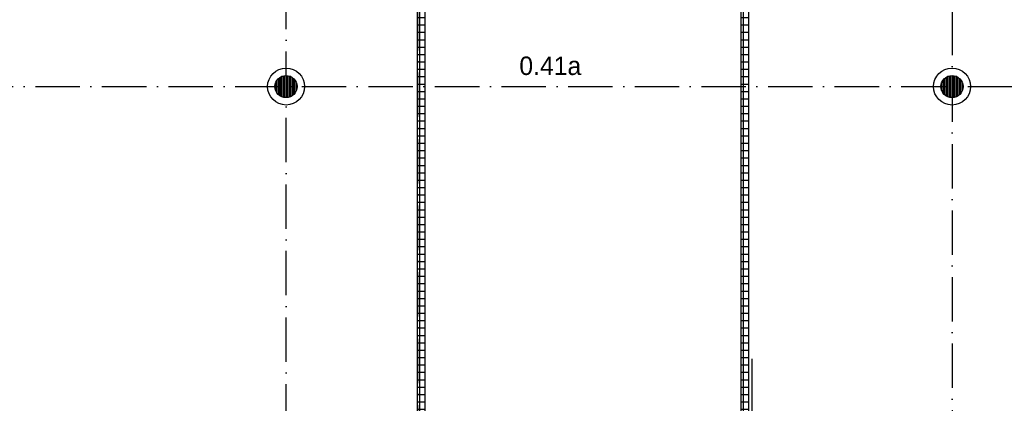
# Model space of a CAD drawing. Header units: millimetres. Extents: x -6587 to 170951, y 244 to 951952.
# Tile 98 of 102: x 112624 to 125930, y 924742 to 929932. Entities that reach past the tile are written whole.
import ezdxf

# ---------------------------------------------------------------- set-up
doc = ezdxf.new("R2010")
doc.units = ezdxf.units.MM
doc.header["$LTSCALE"] = 100
doc.linetypes.add('DASHDOT', pattern=[9, 6, -1.5, 0, -1.5])
doc.layers.add('AL$7----_STRAMIEN', color=1, linetype='DASHDOT')
doc.layers.add('BOUW', color=8, linetype='CONTINUOUS')
doc.styles.add('BURO-025', font='BUROFONT.shx', dxfattribs={"height": 250})

msp = doc.modelspace()

# ---------------------------------------------------------------- hatches: boundary and pattern name
at = {"layer": 'BOUW'}
h = msp.add_hatch(dxfattribs=at)
h.set_pattern_fill('TEGEL100', color=256, style=0)
h.set_pattern_definition([(0, (50530.92, 868161.46), (0, 100), []), (90, (50530.92, 868161.46), (-100, 6e-15), [])])
h.paths.add_polyline_path([(117998.6, 924602.7), (117998.6, 930275.1), (118098.6, 930275.1), (118098.6, 924602.7)])
h = msp.add_hatch(dxfattribs=at)
h.set_pattern_fill('TEGEL100', color=256, style=0)
h.set_pattern_definition([(0, (48705.92, 868161.46), (0, 100), []), (90, (48705.92, 868161.46), (-100, 6e-15), [])])
h.paths.add_polyline_path([(122373.6, 924602.7), (122373.6, 930275.1), (122473.6, 930275.1), (122473.6, 924602.7)])
h = msp.add_hatch(dxfattribs=at)
h.set_pattern_fill('GEWPBET', color=256, scale=100, angle=90, style=0)
h.set_pattern_definition([(90, (116223.774, 929027.546), (-20, 1e-15), [])])
edge = h.paths.add_edge_path()
edge.add_arc((116223.8, 929027.5), 150, 0, 360)
h = msp.add_hatch(dxfattribs=at)
h.set_pattern_fill('GEWPBET', color=256, scale=100, angle=90, style=0)
h.set_pattern_definition([(90, (125223.774, 929027.546), (-20, 1e-15), [])])
edge = h.paths.add_edge_path()
edge.add_arc((125223.8, 929027.5), 150, 0, 360)

# ---------------------------------------------------------------- linework, layer by layer
at = {"layer": 'AL$7----_STRAMIEN', "color": 1}
for p, q in [((116223.6, 911801.7), (116223.6, 949017.7)), ((118023.6, 949018.6), (118023.6, 877276.5)), ((118023.6, 949018.6), (118023.6, 877276.5)), ((125223.6, 948952.5), (125223.6, 877210.3)), ((54329.2, 929027.5), (144123.6, 929027.5))]:
    msp.add_line(p, q, dxfattribs=at)
at = {"layer": 'BOUW'}
msp.add_line((122523.6, 922927.7), (122523.6, 925345.4), dxfattribs=at)
for points in [[(117998.6, 924602.7), (117998.6, 930275.1), (118098.6, 930275.1), (118098.6, 924602.7)], [(122373.6, 924602.7), (122373.6, 930275.1), (122473.6, 930275.1), (122473.6, 924602.7)]]:
    msp.add_lwpolyline(points, close=True, dxfattribs=at)
for centre, radius in [((116223.8, 929027.5), 250), ((125223.8, 929027.5), 250), ((116223.8, 929027.5), 150), ((125223.8, 929027.5), 150)]:
    msp.add_circle(centre, radius, dxfattribs=at)

# ---------------------------------------------------------------- texts
at = {"layer": 'BOUW', "style": 'BURO-025'}
msp.add_text('0.41a', height=250, dxfattribs=at).set_placement((119376.3, 929183.6))

doc.saveas('drawing.dxf')
